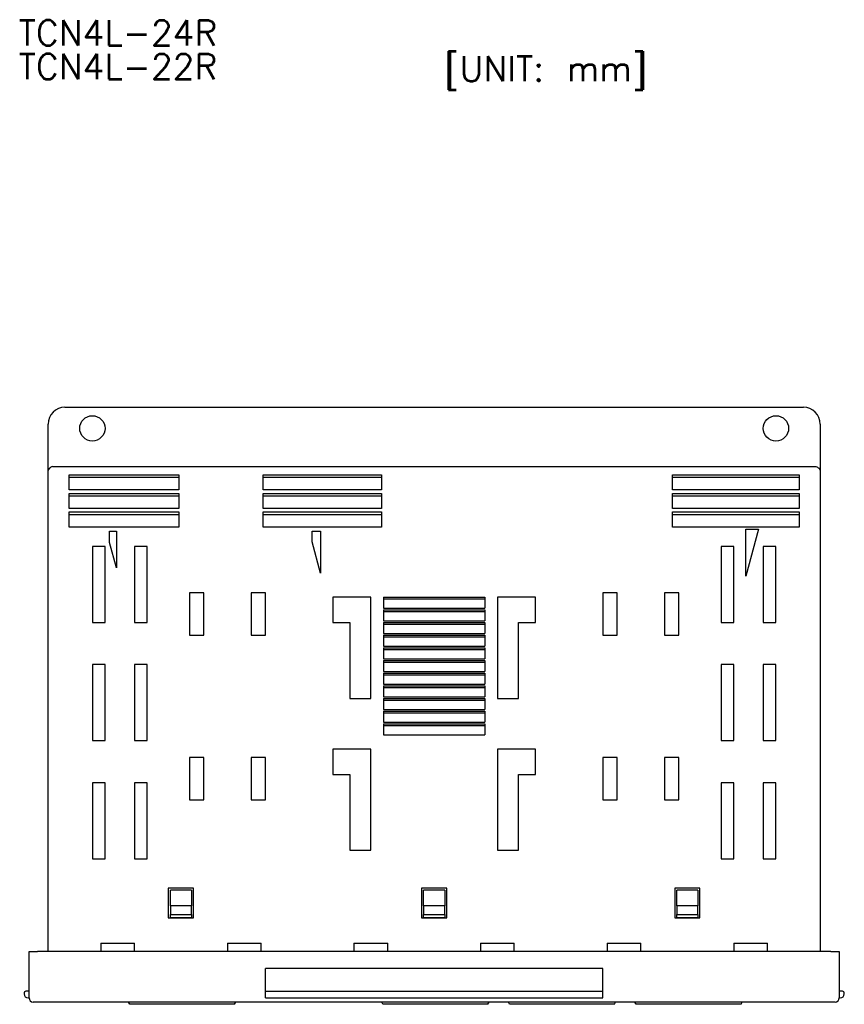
# Model space of a CAD drawing. Header units: millimetres. Extents: x 80 to 733, y -258 to 1.
# Tile 3 of 5: x 80 to 178, y -115 to 1. Entities that reach past the tile are written whole.
import ezdxf

# ---------------------------------------------------------------- set-up
doc = ezdxf.new("R2010")
doc.units = ezdxf.units.MM
doc.layers.add('Z_OM_DIM', color=3, linetype='CONTINUOUS')
doc.layers.add('Z_OM_OUTLINE', color=7, linetype='CONTINUOUS', lineweight=30)
doc.styles.get("Standard").update_dxf_attribs({"font": 'txt.shx'})

msp = doc.modelspace()

# ---------------------------------------------------------------- linework, layer by layer
at = {"layer": 'Z_OM_OUTLINE'}
for p, q in [((85.7106, -44.5288), (173.2106, -44.5288)), ((83.7106, -109.0288), (83.7106, -46.5288)), ((175.2106, -46.5288), (175.2106, -109.0288)), ((84.384, -51.5288), (85.7106, -51.5288)), ((85.7106, -51.5288), (173.2106, -51.5288)), ((173.2106, -51.5288), (174.5373, -51.5288)), ((86.2106, -54.3288), (86.2106, -52.5288)), ((86.2106, -52.5288), (99.2106, -52.5288)), ((86.2106, -52.8288), (99.2106, -52.8288)), ((99.2106, -52.5288), (99.2106, -54.3288)), ((109.2106, -54.3288), (109.2106, -52.5288)), ((109.2106, -52.5288), (123.2106, -52.5288)), ((109.2106, -52.8288), (123.2106, -52.8288)), ((123.2106, -52.5288), (123.2106, -54.3288)), ((157.7106, -54.3288), (157.7106, -52.5288)), ((157.7106, -52.5288), (172.7106, -52.5288)), ((157.7106, -52.8288), (172.7106, -52.8288)), ((172.7106, -52.5288), (172.7106, -54.3288)), ((99.2106, -54.3288), (86.2106, -54.3288)), ((86.2106, -56.5288), (86.2106, -54.7288)), ((86.2106, -54.7288), (99.2106, -54.7288)), ((99.2106, -54.7288), (99.2106, -56.5288)), ((123.2106, -54.3288), (109.2106, -54.3288)), ((109.2106, -56.5288), (109.2106, -54.7288)), ((109.2106, -54.7288), (123.2106, -54.7288)), ((123.2106, -54.7288), (123.2106, -56.5288)), ((172.7106, -54.3288), (157.7106, -54.3288)), ((157.7106, -56.5288), (157.7106, -54.7288)), ((157.7106, -54.7288), (172.7106, -54.7288)), ((172.7106, -54.7288), (172.7106, -56.5288)), ((86.2106, -55.0288), (99.2106, -55.0288)), ((109.2106, -55.0288), (123.2106, -55.0288)), ((157.7106, -55.0288), (172.7106, -55.0288)), ((99.2106, -56.5288), (86.2106, -56.5288)), ((86.2106, -58.7288), (86.2106, -56.9288)), ((86.2106, -56.9288), (99.2106, -56.9288)), ((99.2106, -56.9288), (99.2106, -58.7288)), ((123.2106, -56.5288), (109.2106, -56.5288)), ((109.2106, -58.7288), (109.2106, -56.9288)), ((109.2106, -56.9288), (123.2106, -56.9288)), ((123.2106, -56.9288), (123.2106, -58.7288)), ((172.7106, -56.5288), (157.7106, -56.5288)), ((157.7106, -58.7288), (157.7106, -56.9288)), ((157.7106, -56.9288), (172.7106, -56.9288)), ((172.7106, -56.9288), (172.7106, -58.7288)), ((86.2106, -57.2288), (99.2106, -57.2288)), ((109.2106, -57.2288), (123.2106, -57.2288)), ((157.7106, -57.2288), (172.7106, -57.2288)), ((99.2106, -58.7288), (86.2106, -58.7288)), ((91.0106, -59.2288), (91.8106, -59.2288)), ((91.0106, -60.5666), (91.0106, -59.2288)), ((91.8106, -59.2288), (91.8106, -63.5522)), ((123.2106, -58.7288), (109.2106, -58.7288)), ((115.0106, -59.2288), (116.0106, -59.2288)), ((115.0106, -60.463), (115.0106, -59.2288)), ((116.0106, -59.2288), (116.0106, -64.195)), ((172.7106, -58.7288), (157.7106, -58.7288)), ((167.9106, -58.963), (166.4106, -64.5611)), ((166.4106, -58.963), (167.9106, -58.963)), ((166.4106, -64.5611), (166.4106, -58.963)), ((91.8106, -63.5522), (91.0106, -60.5666)), ((116.0106, -64.195), (115.0106, -60.463)), ((90.4606, -61.0288), (88.9606, -61.0288)), ((88.9606, -61.0288), (88.9606, -70.0288)), ((90.4606, -70.0288), (90.4606, -61.0288)), ((95.4606, -61.0288), (93.9606, -61.0288)), ((93.9606, -61.0288), (93.9606, -70.0288)), ((95.4606, -70.0288), (95.4606, -61.0288)), ((164.9606, -61.0288), (163.4606, -61.0288)), ((163.4606, -61.0288), (163.4606, -70.0288)), ((164.9606, -70.0288), (164.9606, -61.0288)), ((169.9606, -61.0288), (168.4606, -61.0288)), ((168.4606, -61.0288), (168.4606, -70.0288)), ((169.9606, -70.0288), (169.9606, -61.0288)), ((102.1606, -66.5288), (100.4606, -66.5288)), ((100.4606, -66.5288), (100.4606, -71.5288)), ((102.1606, -71.5288), (102.1606, -66.5288)), ((109.4606, -66.5288), (107.7606, -66.5288)), ((107.7606, -66.5288), (107.7606, -71.5288)), ((109.4606, -71.5288), (109.4606, -66.5288)), ((121.9606, -67.0288), (117.4606, -67.0288)), ((117.4606, -67.0288), (117.4606, -70.0288)), ((121.9606, -79.0288), (121.9606, -67.0288)), ((123.4606, -67.0288), (135.4606, -67.0288)), ((123.4606, -67.0288), (123.4606, -68.3288)), ((123.4606, -67.2288), (135.4606, -67.2288)), ((135.4606, -67.0288), (135.4606, -68.3288)), ((141.4606, -67.0288), (136.9606, -67.0288)), ((136.9606, -67.0288), (136.9606, -79.0288)), ((141.4606, -70.0288), (141.4606, -67.0288)), ((151.1606, -66.5288), (149.4606, -66.5288)), ((149.4606, -66.5288), (149.4606, -71.5288)), ((151.1606, -71.5288), (151.1606, -66.5288)), ((158.4606, -66.5288), (156.7606, -66.5288)), ((156.7606, -66.5288), (156.7606, -71.5288)), ((158.4606, -71.5288), (158.4606, -66.5288)), ((123.4606, -68.3288), (135.4606, -68.3288)), ((123.4606, -68.5288), (135.4606, -68.5288)), ((123.4606, -68.5288), (123.4606, -69.8288)), ((123.4606, -68.7288), (135.4606, -68.7288)), ((135.4606, -68.5288), (135.4606, -69.8288)), ((123.4606, -69.8288), (135.4606, -69.8288)), ((88.9606, -70.0288), (90.4606, -70.0288)), ((93.9606, -70.0288), (95.4606, -70.0288)), ((117.4606, -70.0288), (119.4606, -70.0288)), ((119.4606, -70.0288), (119.4606, -79.0288)), ((123.4606, -70.0288), (135.4606, -70.0288)), ((123.4606, -70.0288), (123.4606, -71.3288)), ((123.4606, -70.2288), (135.4606, -70.2288)), ((135.4606, -70.0288), (135.4606, -71.3288)), ((139.4606, -79.0288), (139.4606, -70.0288)), ((139.4606, -70.0288), (141.4606, -70.0288)), ((163.4606, -70.0288), (164.9606, -70.0288)), ((168.4606, -70.0288), (169.9606, -70.0288)), ((100.4606, -71.5288), (102.1606, -71.5288)), ((107.7606, -71.5288), (109.4606, -71.5288)), ((123.4606, -71.3288), (135.4606, -71.3288)), ((123.4606, -71.5288), (135.4606, -71.5288)), ((123.4606, -71.5288), (123.4606, -72.8288)), ((123.4606, -71.7288), (135.4606, -71.7288)), ((135.4606, -71.5288), (135.4606, -72.8288)), ((149.4606, -71.5288), (151.1606, -71.5288)), ((156.7606, -71.5288), (158.4606, -71.5288)), ((123.4606, -72.8288), (135.4606, -72.8288)), ((123.4606, -73.0288), (135.4606, -73.0288)), ((123.4606, -73.0288), (123.4606, -74.3288)), ((123.4606, -73.2288), (135.4606, -73.2288)), ((135.4606, -73.0288), (135.4606, -74.3288)), ((123.4606, -74.3288), (135.4606, -74.3288)), ((123.4606, -74.5288), (135.4606, -74.5288)), ((123.4606, -74.5288), (123.4606, -75.8288)), ((135.4606, -74.5288), (135.4606, -75.8288)), ((90.4606, -75.0288), (88.9606, -75.0288)), ((88.9606, -75.0288), (88.9606, -84.0288)), ((90.4606, -84.0288), (90.4606, -75.0288)), ((95.4606, -75.0288), (93.9606, -75.0288)), ((93.9606, -75.0288), (93.9606, -84.0288)), ((95.4606, -84.0288), (95.4606, -75.0288)), ((123.4606, -74.7288), (135.4606, -74.7288)), ((123.4606, -75.8288), (135.4606, -75.8288)), ((164.9606, -75.0288), (163.4606, -75.0288)), ((163.4606, -75.0288), (163.4606, -84.0288)), ((164.9606, -84.0288), (164.9606, -75.0288)), ((169.9606, -75.0288), (168.4606, -75.0288)), ((168.4606, -75.0288), (168.4606, -84.0288)), ((169.9606, -84.0288), (169.9606, -75.0288)), ((123.4606, -76.0288), (135.4606, -76.0288)), ((123.4606, -76.0288), (123.4606, -77.3288)), ((123.4606, -76.2288), (135.4606, -76.2288)), ((135.4606, -76.0288), (135.4606, -77.3288)), ((123.4606, -77.3288), (135.4606, -77.3288)), ((123.4606, -77.5288), (135.4606, -77.5288)), ((123.4606, -77.5288), (123.4606, -78.8288)), ((123.4606, -77.7288), (135.4606, -77.7288)), ((135.4606, -77.5288), (135.4606, -78.8288)), ((119.4606, -79.0288), (121.9606, -79.0288)), ((123.4606, -78.8288), (135.4606, -78.8288)), ((123.4606, -79.0288), (135.4606, -79.0288)), ((123.4606, -79.0288), (123.4606, -80.3288)), ((123.4606, -79.2288), (135.4606, -79.2288)), ((135.4606, -79.0288), (135.4606, -80.3288)), ((136.9606, -79.0288), (139.4606, -79.0288)), ((123.4606, -80.3288), (135.4606, -80.3288)), ((123.4606, -80.5288), (135.4606, -80.5288)), ((123.4606, -80.5288), (123.4606, -81.8288)), ((123.4606, -80.7288), (135.4606, -80.7288)), ((135.4606, -80.5288), (135.4606, -81.8288)), ((123.4606, -81.8288), (135.4606, -81.8288)), ((123.4606, -82.0288), (135.4606, -82.0288)), ((123.4606, -82.0288), (123.4606, -83.3288)), ((123.4606, -82.2288), (135.4606, -82.2288)), ((135.4606, -82.0288), (135.4606, -83.3288)), ((123.4606, -83.3288), (135.4606, -83.3288)), ((88.9606, -84.0288), (90.4606, -84.0288)), ((93.9606, -84.0288), (95.4606, -84.0288)), ((121.9606, -85.0288), (117.4606, -85.0288)), ((117.4606, -85.0288), (117.4606, -88.0288)), ((121.9606, -97.0288), (121.9606, -85.0288)), ((141.4606, -85.0288), (136.9606, -85.0288)), ((136.9606, -85.0288), (136.9606, -97.0288)), ((141.4606, -88.0288), (141.4606, -85.0288)), ((163.4606, -84.0288), (164.9606, -84.0288)), ((168.4606, -84.0288), (169.9606, -84.0288)), ((102.1606, -86.0288), (100.4606, -86.0288)), ((100.4606, -86.0288), (100.4606, -91.0288)), ((102.1606, -91.0288), (102.1606, -86.0288)), ((109.4606, -86.0288), (107.7606, -86.0288)), ((107.7606, -86.0288), (107.7606, -91.0288)), ((109.4606, -91.0288), (109.4606, -86.0288)), ((151.1606, -86.0288), (149.4606, -86.0288)), ((149.4606, -86.0288), (149.4606, -91.0288)), ((151.1606, -91.0288), (151.1606, -86.0288)), ((158.4606, -86.0288), (156.7606, -86.0288)), ((156.7606, -86.0288), (156.7606, -91.0288)), ((158.4606, -91.0288), (158.4606, -86.0288)), ((117.4606, -88.0288), (119.4606, -88.0288)), ((119.4606, -88.0288), (119.4606, -97.0288)), ((139.4606, -97.0288), (139.4606, -88.0288)), ((139.4606, -88.0288), (141.4606, -88.0288)), ((90.4606, -89.0288), (88.9606, -89.0288)), ((88.9606, -89.0288), (88.9606, -98.0288)), ((90.4606, -98.0288), (90.4606, -89.0288)), ((95.4606, -89.0288), (93.9606, -89.0288)), ((93.9606, -89.0288), (93.9606, -98.0288)), ((95.4606, -98.0288), (95.4606, -89.0288)), ((164.9606, -89.0288), (163.4606, -89.0288)), ((163.4606, -89.0288), (163.4606, -98.0288)), ((164.9606, -98.0288), (164.9606, -89.0288)), ((169.9606, -89.0288), (168.4606, -89.0288)), ((168.4606, -89.0288), (168.4606, -98.0288)), ((169.9606, -98.0288), (169.9606, -89.0288)), ((100.4606, -91.0288), (102.1606, -91.0288)), ((107.7606, -91.0288), (109.4606, -91.0288)), ((149.4606, -91.0288), (151.1606, -91.0288)), ((156.7606, -91.0288), (158.4606, -91.0288)), ((119.4606, -97.0288), (121.9606, -97.0288)), ((136.9606, -97.0288), (139.4606, -97.0288)), ((88.9606, -98.0288), (90.4606, -98.0288)), ((93.9606, -98.0288), (95.4606, -98.0288)), ((163.4606, -98.0288), (164.9606, -98.0288)), ((168.4606, -98.0288), (169.9606, -98.0288)), ((100.9606, -101.5288), (97.9606, -101.5288)), ((97.9606, -101.5288), (97.9606, -105.0288)), ((98.2106, -103.6288), (98.2106, -101.7538)), ((100.7106, -101.7538), (98.2106, -101.7538)), ((100.7106, -101.7538), (100.7106, -103.6288)), ((100.9606, -105.0288), (100.9606, -101.5288)), ((130.9606, -101.5288), (127.9606, -101.5288)), ((127.9606, -101.5288), (127.9606, -105.0288)), ((128.2106, -103.6288), (128.2106, -101.7538)), ((130.7106, -101.7538), (128.2106, -101.7538)), ((130.7106, -101.7538), (130.7106, -103.6288)), ((130.9606, -105.0288), (130.9606, -101.5288)), ((160.9606, -101.5288), (157.9606, -101.5288)), ((157.9606, -101.5288), (157.9606, -105.0288)), ((160.7106, -101.7538), (158.2106, -101.7538)), ((158.2106, -103.6288), (158.2106, -101.7538)), ((160.7106, -101.7538), (160.7106, -103.6288)), ((160.9606, -105.0288), (160.9606, -101.5288)), ((100.7106, -103.6288), (98.2106, -103.6288)), ((98.2106, -103.6288), (98.2106, -104.6288)), ((100.7106, -104.6288), (100.7106, -103.6288)), ((130.7106, -103.6288), (128.2106, -103.6288)), ((128.2106, -103.6288), (128.2106, -104.6288)), ((130.7106, -104.6288), (130.7106, -103.6288)), ((160.7106, -103.6288), (158.2106, -103.6288)), ((158.2106, -103.6288), (158.2106, -104.6288)), ((160.7106, -104.6288), (160.7106, -103.6288)), ((98.2106, -104.6288), (100.7106, -104.6288)), ((98.2106, -105.0038), (98.2106, -104.6288)), ((98.2106, -105.0038), (100.7106, -105.0038)), ((100.7106, -104.6288), (100.7106, -105.0038)), ((128.2106, -104.6288), (130.7106, -104.6288)), ((128.2106, -105.0038), (128.2106, -104.6288)), ((128.2106, -105.0038), (130.7106, -105.0038)), ((130.7106, -104.6288), (130.7106, -105.0038)), ((158.2106, -104.6288), (160.7106, -104.6288)), ((158.2106, -105.0038), (158.2106, -104.6288)), ((158.2106, -105.0038), (160.7106, -105.0038)), ((160.7106, -104.6288), (160.7106, -105.0038)), ((97.9606, -105.0288), (100.9606, -105.0288)), ((127.9606, -105.0288), (130.9606, -105.0288)), ((157.9606, -105.0288), (160.9606, -105.0288)), ((89.9606, -108.0288), (93.9606, -108.0288)), ((89.9606, -108.0288), (89.9606, -109.0288)), ((93.9606, -109.0288), (93.9606, -108.0288)), ((104.9606, -108.0288), (108.9606, -108.0288)), ((104.9606, -108.0288), (104.9606, -109.0288)), ((108.9606, -109.0288), (108.9606, -108.0288)), ((119.9606, -108.0288), (123.9606, -108.0288)), ((119.9606, -108.0288), (119.9606, -109.0288)), ((123.9606, -109.0288), (123.9606, -108.0288)), ((134.9606, -108.0288), (138.9606, -108.0288)), ((134.9606, -108.0288), (134.9606, -109.0288)), ((138.9606, -109.0288), (138.9606, -108.0288)), ((149.9606, -108.0288), (153.9606, -108.0288)), ((149.9606, -108.0288), (149.9606, -109.0288)), ((153.9606, -109.0288), (153.9606, -108.0288)), ((164.9606, -108.0288), (168.9606, -108.0288)), ((164.9606, -108.0288), (164.9606, -109.0288)), ((168.9606, -109.0288), (168.9606, -108.0288)), ((81.4606, -114.5288), (81.4606, -109.0288)), ((81.4606, -109.0288), (82.4606, -109.0288)), ((176.4606, -109.0288), (82.4606, -109.0288)), ((176.4606, -109.0288), (177.4606, -109.0288)), ((177.4606, -109.0288), (177.4606, -114.5288)), ((149.4606, -111.0288), (109.4606, -111.0288)), ((109.4606, -113.7288), (109.4606, -111.0288)), ((149.4606, -113.7288), (149.4606, -111.0288)), ((80.8606, -113.9288), (80.8606, -114.0288)), ((81.4606, -113.7288), (81.0606, -113.7288)), ((109.4606, -113.9288), (109.4606, -113.7288)), ((109.4606, -113.7288), (149.4606, -113.7288)), ((109.4606, -114.0288), (109.4606, -113.9288)), ((109.4606, -114.5288), (109.4606, -114.0288)), ((149.4606, -113.9288), (149.4606, -113.7288)), ((149.4606, -114.0288), (149.4606, -113.9288)), ((149.4606, -114.5288), (149.4606, -114.0288)), ((177.8606, -113.7288), (177.4606, -113.7288)), ((178.0606, -114.0288), (178.0606, -113.9288)), ((81.3606, -114.5288), (81.4606, -114.5288)), ((82.4606, -115.0288), (81.9606, -115.0288)), ((176.4606, -115.0288), (82.4606, -115.0288)), ((93.3976, -115.2788), (93.2533, -115.0288)), ((105.82, -115.2788), (105.9643, -115.0288)), ((109.4606, -114.5288), (149.4606, -114.5288)), ((123.3975, -115.2788), (123.2532, -115.0288)), ((135.8199, -115.2788), (135.9642, -115.0288)), ((138.3975, -115.2788), (138.2531, -115.0288)), ((150.8198, -115.2788), (150.9642, -115.0288)), ((153.3974, -115.2788), (153.2531, -115.0288)), ((165.8198, -115.2788), (165.9641, -115.0288)), ((176.9606, -115.0288), (176.4606, -115.0288)), ((177.4606, -114.5288), (177.5606, -114.5288))]:
    msp.add_line(p, q, dxfattribs=at)
for centre in [(88.9606, -47.0288), (169.9606, -47.0288)]:
    msp.add_circle(centre, 1.5, dxfattribs=at)
for centre, radius, start, end in [((85.7106, -46.5288), 2, 90, 180), ((173.2106, -46.5288), 2, 0, 90), ((81.0606, -113.9288), 0.2, 90, 180), ((81.3606, -114.0288), 0.5, 180, 270), ((177.5606, -114.0288), 0.5, 270, 0), ((177.8606, -113.9288), 0.2, 0, 90), ((81.9606, -114.5288), 0.5, 180, 270), ((176.9606, -114.5288), 0.5, 270, 0)]:
    msp.add_arc(centre, radius, start, end, dxfattribs=at)
for points, knots in [([(84.224, -51.5497), (84.0824, -51.588), (83.9618, -51.6668), (83.7937, -51.8382), (83.743, -51.9344), (83.7285, -52.0288)], [0, 0, 0, 0, 0.5, 0.5, 1, 1, 1, 1]), ([(174.6972, -51.5497), (174.8389, -51.588), (174.9594, -51.6668), (175.1276, -51.8382), (175.1782, -51.9344), (175.1928, -52.0288)], [0, 0, 0, 0, 0.5, 0.5, 1, 1, 1, 1]), ([(105.82, -115.2788), (105.82, -115.2788), (105.7855, -115.2788), (105.6581, -115.2788), (105.5649, -115.2788), (105.3316, -115.2788), (105.1916, -115.2788), (104.878, -115.2788), (104.7049, -115.2788), (104.4297, -115.2788), (104.3354, -115.2788), (104.2152, -115.2788), (104.191, -115.2788), (104.1546, -115.2788), (104.1425, -115.2788), (104.1242, -115.2788), (104.1181, -115.2788), (104.1059, -115.2788), (104.0983, -115.2788), (104.0343, -115.2788), (103.9774, -115.2788), (103.6937, -115.2788), (103.468, -115.2788), (102.7941, -115.2788), (102.3492, -115.2788), (100.1381, -115.2788), (98.4129, -115.2788), (96.1859, -115.2788), (95.737, -115.2788), (95.2262, -115.2788), (95.1694, -115.2788), (95.1054, -115.2788), (95.0998, -115.2788), (95.0876, -115.2788), (95.0815, -115.2788), (95.0633, -115.2788), (95.0512, -115.2788), (95.0148, -115.2788), (94.9906, -115.2788), (94.8703, -115.2788), (94.7757, -115.2788), (94.4994, -115.2788), (94.3255, -115.2788), (94.0112, -115.2788), (93.8715, -115.2788), (93.6409, -115.2788), (93.55, -115.2788), (93.4584, -115.2788), (93.4353, -115.2788), (93.4122, -115.2788), (93.4065, -115.2788), (93.4009, -115.2788), (93.3995, -115.2788), (93.3983, -115.2788), (93.398, -115.2788), (93.3977, -115.2788), (93.3977, -115.2788), (93.3976, -115.2788), (93.3976, -115.2788), (93.3976, -115.2788), (93.3976, -115.2788), (93.3976, -115.2788), (93.3976, -115.2788), (93.3976, -115.2788), (93.3976, -115.2788), (93.3976, -115.2788)], [0, 0, 0, 0, 0.03125, 0.03125, 0.0625, 0.0625, 0.09375, 0.09375, 0.125, 0.125, 0.140625, 0.140625, 0.14453125, 0.14453125, 0.14648438, 0.14648438, 0.14746094, 0.14746094, 0.1484375, 0.1484375, 0.15625, 0.15625, 0.1875, 0.1875, 0.25, 0.25, 0.5, 0.5, 0.5625, 0.5625, 0.5703125, 0.5703125, 0.57128906, 0.57128906, 0.57226562, 0.57226562, 0.57421875, 0.57421875, 0.578125, 0.578125, 0.59375, 0.59375, 0.625, 0.625, 0.65625, 0.65625, 0.6875, 0.6875, 0.703125, 0.703125, 0.7109375, 0.7109375, 0.71484375, 0.71484375, 0.71679688, 0.71679688, 0.71777344, 0.71777344, 0.71826172, 0.71826172, 0.71875, 0.71875, 0.75, 0.75, 1, 1, 1, 1]), ([(135.8199, -115.2788), (135.8199, -115.2788), (135.7854, -115.2788), (135.658, -115.2788), (135.5648, -115.2788), (135.3314, -115.2788), (135.1913, -115.2788), (134.8776, -115.2788), (134.7045, -115.2788), (134.4293, -115.2788), (134.335, -115.2788), (134.2148, -115.2788), (134.1907, -115.2788), (134.1543, -115.2788), (134.1421, -115.2788), (134.1239, -115.2788), (134.1178, -115.2788), (134.1056, -115.2788), (134.098, -115.2788), (134.034, -115.2788), (133.9772, -115.2788), (133.6935, -115.2788), (133.4678, -115.2788), (132.794, -115.2788), (132.3491, -115.2788), (130.1381, -115.2788), (128.4128, -115.2788), (126.1858, -115.2788), (125.7368, -115.2788), (125.226, -115.2788), (125.1692, -115.2788), (125.1052, -115.2788), (125.0996, -115.2788), (125.0874, -115.2788), (125.0814, -115.2788), (125.0631, -115.2788), (125.051, -115.2788), (125.0146, -115.2788), (124.9904, -115.2788), (124.8701, -115.2788), (124.7755, -115.2788), (124.4992, -115.2788), (124.3253, -115.2788), (124.011, -115.2788), (123.8714, -115.2788), (123.6407, -115.2788), (123.5498, -115.2788), (123.4583, -115.2788), (123.4352, -115.2788), (123.4121, -115.2788), (123.4064, -115.2788), (123.4008, -115.2788), (123.3994, -115.2788), (123.3982, -115.2788), (123.3979, -115.2788), (123.3976, -115.2788), (123.3976, -115.2788), (123.3975, -115.2788), (123.3975, -115.2788), (123.3975, -115.2788), (123.3975, -115.2788), (123.3975, -115.2788), (123.3975, -115.2788), (123.3975, -115.2788), (123.3975, -115.2788), (123.3975, -115.2788)], [0, 0, 0, 0, 0.03125, 0.03125, 0.0625, 0.0625, 0.09375, 0.09375, 0.125, 0.125, 0.140625, 0.140625, 0.14453125, 0.14453125, 0.14648438, 0.14648438, 0.14746094, 0.14746094, 0.1484375, 0.1484375, 0.15625, 0.15625, 0.1875, 0.1875, 0.25, 0.25, 0.5, 0.5, 0.5625, 0.5625, 0.5703125, 0.5703125, 0.57128906, 0.57128906, 0.57226562, 0.57226562, 0.57421875, 0.57421875, 0.578125, 0.578125, 0.59375, 0.59375, 0.625, 0.625, 0.65625, 0.65625, 0.6875, 0.6875, 0.703125, 0.703125, 0.7109375, 0.7109375, 0.71484375, 0.71484375, 0.71679688, 0.71679688, 0.71777344, 0.71777344, 0.71826172, 0.71826172, 0.71875, 0.71875, 0.75, 0.75, 1, 1, 1, 1]), ([(150.8198, -115.2788), (150.8198, -115.2788), (150.7853, -115.2788), (150.6579, -115.2788), (150.5647, -115.2788), (150.3313, -115.2788), (150.1912, -115.2788), (149.8776, -115.2788), (149.7044, -115.2788), (149.4292, -115.2788), (149.3349, -115.2788), (149.2147, -115.2788), (149.1906, -115.2788), (149.1542, -115.2788), (149.142, -115.2788), (149.1238, -115.2788), (149.1177, -115.2788), (149.1055, -115.2788), (149.0979, -115.2788), (149.0339, -115.2788), (148.9771, -115.2788), (148.6934, -115.2788), (148.4677, -115.2788), (147.7938, -115.2788), (147.3489, -115.2788), (145.1379, -115.2788), (143.4127, -115.2788), (141.1856, -115.2788), (140.7367, -115.2788), (140.2259, -115.2788), (140.169, -115.2788), (140.105, -115.2788), (140.0994, -115.2788), (140.0872, -115.2788), (140.0811, -115.2788), (140.0628, -115.2788), (140.0507, -115.2788), (140.0143, -115.2788), (139.9902, -115.2788), (139.8699, -115.2788), (139.7752, -115.2788), (139.499, -115.2788), (139.3251, -115.2788), (139.0108, -115.2788), (138.8712, -115.2788), (138.6406, -115.2788), (138.5498, -115.2788), (138.4582, -115.2788), (138.4351, -115.2788), (138.4121, -115.2788), (138.4063, -115.2788), (138.4007, -115.2788), (138.3994, -115.2788), (138.3981, -115.2788), (138.3978, -115.2788), (138.3976, -115.2788), (138.3975, -115.2788), (138.3975, -115.2788), (138.3975, -115.2788), (138.3975, -115.2788), (138.3975, -115.2788), (138.3975, -115.2788), (138.3975, -115.2788), (138.3975, -115.2788), (138.3975, -115.2788), (138.3975, -115.2788)], [0, 0, 0, 0, 0.03125, 0.03125, 0.0625, 0.0625, 0.09375, 0.09375, 0.125, 0.125, 0.140625, 0.140625, 0.14453125, 0.14453125, 0.14648438, 0.14648438, 0.14746094, 0.14746094, 0.1484375, 0.1484375, 0.15625, 0.15625, 0.1875, 0.1875, 0.25, 0.25, 0.5, 0.5, 0.5625, 0.5625, 0.5703125, 0.5703125, 0.57128906, 0.57128906, 0.57226562, 0.57226562, 0.57421875, 0.57421875, 0.578125, 0.578125, 0.59375, 0.59375, 0.625, 0.625, 0.65625, 0.65625, 0.6875, 0.6875, 0.703125, 0.703125, 0.7109375, 0.7109375, 0.71484375, 0.71484375, 0.71679688, 0.71679688, 0.71777344, 0.71777344, 0.71826172, 0.71826172, 0.71875, 0.71875, 0.75, 0.75, 1, 1, 1, 1]), ([(165.8198, -115.2788), (165.8198, -115.2788), (165.7853, -115.2788), (165.6578, -115.2788), (165.5647, -115.2788), (165.3313, -115.2788), (165.1912, -115.2788), (164.8775, -115.2788), (164.7044, -115.2788), (164.4292, -115.2788), (164.3349, -115.2788), (164.2147, -115.2788), (164.1905, -115.2788), (164.1541, -115.2788), (164.142, -115.2788), (164.1237, -115.2788), (164.1176, -115.2788), (164.1054, -115.2788), (164.0978, -115.2788), (164.0338, -115.2788), (163.977, -115.2788), (163.6933, -115.2788), (163.4676, -115.2788), (162.7938, -115.2788), (162.3489, -115.2788), (160.1378, -115.2788), (158.4126, -115.2788), (156.1856, -115.2788), (155.7366, -115.2788), (155.2258, -115.2788), (155.169, -115.2788), (155.1049, -115.2788), (155.0993, -115.2788), (155.0871, -115.2788), (155.081, -115.2788), (155.0628, -115.2788), (155.0506, -115.2788), (155.0143, -115.2788), (154.9901, -115.2788), (154.8698, -115.2788), (154.7752, -115.2788), (154.4989, -115.2788), (154.325, -115.2788), (154.0108, -115.2788), (153.8712, -115.2788), (153.6406, -115.2788), (153.5497, -115.2788), (153.4582, -115.2788), (153.435, -115.2788), (153.412, -115.2788), (153.4063, -115.2788), (153.4007, -115.2788), (153.3993, -115.2788), (153.3981, -115.2788), (153.3978, -115.2788), (153.3975, -115.2788), (153.3974, -115.2788), (153.3974, -115.2788), (153.3974, -115.2788), (153.3974, -115.2788), (153.3974, -115.2788), (153.3974, -115.2788), (153.3974, -115.2788), (153.3974, -115.2788), (153.3974, -115.2788), (153.3974, -115.2788)], [0, 0, 0, 0, 0.03125, 0.03125, 0.0625, 0.0625, 0.09375, 0.09375, 0.125, 0.125, 0.140625, 0.140625, 0.14453125, 0.14453125, 0.14648438, 0.14648438, 0.14746094, 0.14746094, 0.1484375, 0.1484375, 0.15625, 0.15625, 0.1875, 0.1875, 0.25, 0.25, 0.5, 0.5, 0.5625, 0.5625, 0.5703125, 0.5703125, 0.57128906, 0.57128906, 0.57226562, 0.57226562, 0.57421875, 0.57421875, 0.578125, 0.578125, 0.59375, 0.59375, 0.625, 0.625, 0.65625, 0.65625, 0.6875, 0.6875, 0.703125, 0.703125, 0.7109375, 0.7109375, 0.71484375, 0.71484375, 0.71679688, 0.71679688, 0.71777344, 0.71777344, 0.71826172, 0.71826172, 0.71875, 0.71875, 0.75, 0.75, 1, 1, 1, 1])]:
    msp.add_open_spline(points, degree=3, knots=knots, dxfattribs=at)
for points in [[(84.224, -51.5497), (84.2764, -51.5356), (84.3297, -51.5288), (84.384, -51.5288)], [(174.5373, -51.5288), (174.5915, -51.5288), (174.6448, -51.5356), (174.6972, -51.5497)]]:
    msp.add_open_spline(points, degree=3, dxfattribs=at)

# ---------------------------------------------------------------- texts
at = {"layer": 'Z_OM_DIM'}
for s, p in [('TCN4L-24R', (80.2227, -1.6542)), ('TCN4L-22R', (80.2227, -5.6542)), ('[UNIT: mm]', (130.6655, -5.9045))]:
    msp.add_text(s, height=3, dxfattribs=at).set_placement(p)

doc.saveas('drawing.dxf')
